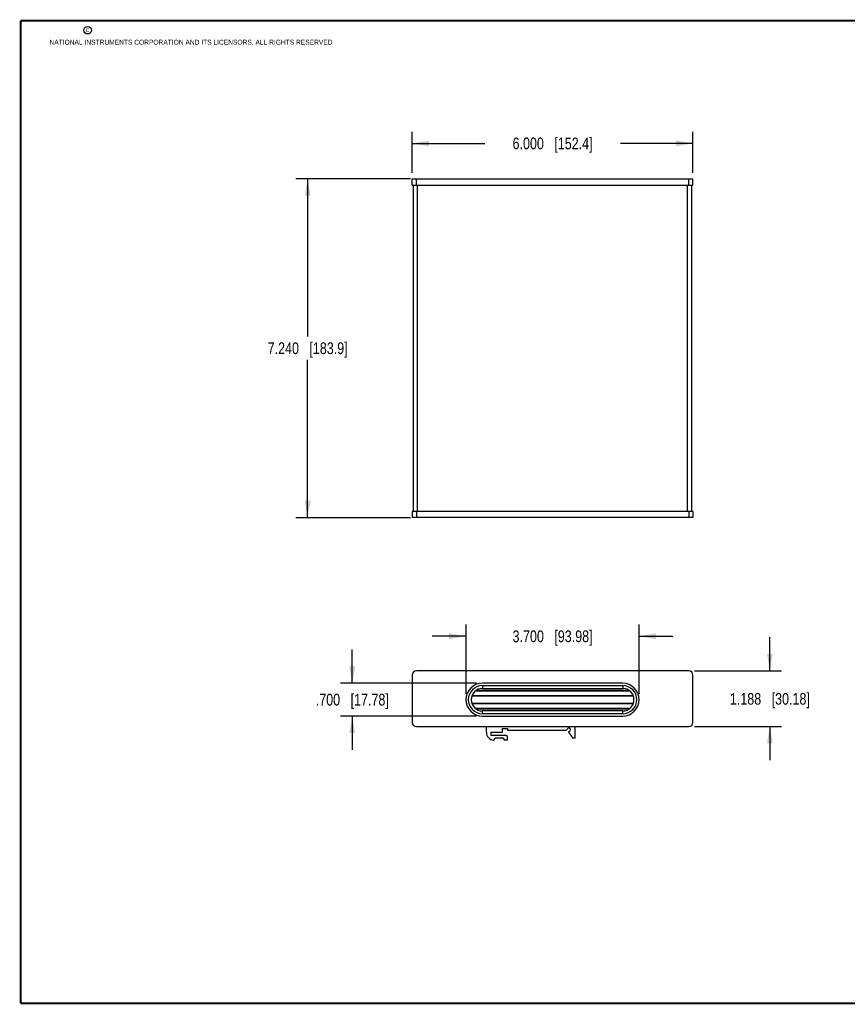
# Model space of a CAD drawing. Header units: inches. Extents: x 0.2 to 16.8, y 0.2 to 10.8.
# Tile 1 of 8: x 0.2 to 9.1, y 0.2 to 10.8. Entities that reach past the tile are written whole.
import ezdxf

# ---------------------------------------------------------------- set-up
doc = ezdxf.new("R2010")
doc.units = ezdxf.units.IN
doc.header["$LTSCALE"] = 0.935
doc.header["$MEASUREMENT"] = 0
doc.layers.get('0').update_dxf_attribs({"linetype": 'CONTINUOUS'})
doc.layers.add('DIMENSIONS', color=7, linetype='CONTINUOUS')
doc.styles.get("Standard").update_dxf_attribs({"font": 'txt', "width": 0.8})
doc.dimstyles.new('DIMSTYLE_1', dxfattribs={"dimtxt": 0.125, "dimasz": 0.18, "dimexe": 0.18, "dimexo": 0.0625, "dimgap": 0.09, "dimtad": 0, "dimtih": 1, "dimtoh": 1, "dimdec": 3, "dimlfac": 2, "dimzin": 4, "dimdsep": 46, "dimtxsty": 'STANDARD', "dimblk": '_FILLED', "dimblk1": '_FILLED', "dimblk2": '_FILLED', "dimcen": 0.09, "dimadec": 0, "dimazin": 0, "dimtp": 0.01, "dimtm": 0.01, "dimtfac": 1, "dimtdec": 3, "dimtofl": 0, "dimtmove": 0, "dimatfit": 3, "dimldrblk": '_FILLED', "dimfxl": 1, "dimtolj": 1, "dimtzin": 4, "dimarcsym": 0})

# ---------------------------------------------------------------- blocks, each defined once
blk = doc.blocks.new('_FILLED')
at = {"color": 0, "linetype": 'BYBLOCK'}
blk.add_solid([(0, 0), (-1, 0.174), (-1, -0.174)], dxfattribs=at)
blk = doc.blocks.new('*D0')
at = {"layer": 'DIMENSIONS', "color": 2, "linetype": 'CONTINUOUS'}
for p, q in [((4.434, 9.131), (4.434, 9.572)), ((7.434, 9.131), (7.434, 9.572)), ((4.434, 9.447), (5.209, 9.447)), ((7.434, 9.447), (6.659, 9.447))]:
    blk.add_line(p, q, dxfattribs=at)
at = {"layer": 'DIMENSIONS', "color": 2, "linetype": 'CONTINUOUS', "xscale": 0.18, "yscale": 0.18, "zscale": 0.18, "rotation": 180}
blk.add_blockref('_FILLED', (4.434, 9.447), dxfattribs=at)
at = {"layer": 'DIMENSIONS', "color": 2, "linetype": 'CONTINUOUS', "xscale": 0.18, "yscale": 0.18, "zscale": 0.18}
blk.add_blockref('_FILLED', (7.434, 9.447), dxfattribs=at)
at = {"layer": 'DIMENSIONS', "color": 2, "linetype": 'CONTINUOUS', "insert": (5.934, 9.509), "char_height": 0.125, "width": 1.325, "attachment_point": 2, "line_spacing_factor": 0.9}
blk.add_mtext('6.000{\\Ftxt.shx;\\W1.000000;\\H0.125000; }[152.4]', dxfattribs=at)
blk = doc.blocks.new('*D1')
at = {"layer": 'DIMENSIONS', "color": 2, "linetype": 'CONTINUOUS'}
for p, q in [((4.416, 9.068), (3.192, 9.068)), ((3.317, 9.068), (3.317, 7.383)), ((3.317, 5.448), (3.317, 7.133)), ((4.416, 5.448), (3.192, 5.448))]:
    blk.add_line(p, q, dxfattribs=at)
at = {"layer": 'DIMENSIONS', "color": 2, "linetype": 'CONTINUOUS', "xscale": 0.18, "yscale": 0.18, "zscale": 0.18}
for p, rotation in [((3.317, 9.068), 90), ((3.317, 5.448), 270)]:
    blk.add_blockref('_FILLED', p, dxfattribs=dict(at, rotation=rotation))
at = {"layer": 'DIMENSIONS', "color": 2, "linetype": 'CONTINUOUS', "insert": (3.317, 7.321), "char_height": 0.125, "width": 1.325, "attachment_point": 2, "line_spacing_factor": 0.9}
blk.add_mtext('7.240{\\Ftxt.shx;\\W1.000000;\\H0.125000; }[183.9]', dxfattribs=at)
blk = doc.blocks.new('*D2')
at = {"layer": 'DIMENSIONS', "color": 2, "linetype": 'CONTINUOUS'}
for p, q in [((8.256, 3.81), (8.256, 4.17)), ((7.451, 3.81), (8.381, 3.81)), ((7.451, 3.216), (8.381, 3.216)), ((8.256, 3.216), (8.256, 2.856))]:
    blk.add_line(p, q, dxfattribs=at)
at = {"layer": 'DIMENSIONS', "color": 2, "linetype": 'CONTINUOUS', "xscale": 0.18, "yscale": 0.18, "zscale": 0.18}
for p, rotation in [((8.256, 3.81), 270.0000001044), ((8.256, 3.216), 90.0000001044)]:
    blk.add_blockref('_FILLED', p, dxfattribs=dict(at, rotation=rotation))
at = {"layer": 'DIMENSIONS', "color": 2, "linetype": 'CONTINUOUS', "insert": (8.256, 3.575), "char_height": 0.125, "width": 1.325, "attachment_point": 2, "line_spacing_factor": 0.9}
blk.add_mtext('1.188{\\Ftxt.shx;\\W1.000000;\\H0.125000; }[30.18]', dxfattribs=at)
blk = doc.blocks.new('*D3')
at = {"layer": 'DIMENSIONS', "color": 2, "linetype": 'CONTINUOUS'}
for p, q in [((5.009, 3.566), (5.009, 4.306)), ((6.859, 3.566), (6.859, 4.306)), ((5.009, 4.181), (4.649, 4.181)), ((6.859, 4.181), (7.219, 4.181))]:
    blk.add_line(p, q, dxfattribs=at)
at = {"layer": 'DIMENSIONS', "color": 2, "linetype": 'CONTINUOUS', "xscale": 0.18, "yscale": 0.18, "zscale": 0.18}
blk.add_blockref('_FILLED', (5.009, 4.181), dxfattribs=at)
at = {"layer": 'DIMENSIONS', "color": 2, "linetype": 'CONTINUOUS', "xscale": 0.18, "yscale": 0.18, "zscale": 0.18, "rotation": 180}
blk.add_blockref('_FILLED', (6.859, 4.181), dxfattribs=at)
at = {"layer": 'DIMENSIONS', "color": 2, "linetype": 'CONTINUOUS', "insert": (5.934, 4.243), "char_height": 0.125, "width": 1.325, "attachment_point": 2, "line_spacing_factor": 0.9}
blk.add_mtext('3.700{\\Ftxt.shx;\\W1.000000;\\H0.125000; }[93.98]', dxfattribs=at)
blk = doc.blocks.new('*D4')
at = {"layer": 'DIMENSIONS', "color": 2, "linetype": 'CONTINUOUS'}
for p, q in [((3.794, 3.678), (3.794, 4.038)), ((5.121, 3.678), (3.669, 3.678)), ((5.121, 3.328), (3.669, 3.328)), ((3.794, 3.328), (3.794, 2.968))]:
    blk.add_line(p, q, dxfattribs=at)
at = {"layer": 'DIMENSIONS', "color": 2, "linetype": 'CONTINUOUS', "xscale": 0.18, "yscale": 0.18, "zscale": 0.18}
for p, rotation in [((3.794, 3.678), 270.0000001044), ((3.794, 3.328), 90.0000001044)]:
    blk.add_blockref('_FILLED', p, dxfattribs=dict(at, rotation=rotation))
at = {"layer": 'DIMENSIONS', "color": 2, "linetype": 'CONTINUOUS', "insert": (3.794, 3.566), "char_height": 0.125, "width": 1.225, "attachment_point": 2, "line_spacing_factor": 0.9}
blk.add_mtext('.700{\\Ftxt.shx;\\W1.000000;\\H0.125000; }[17.78]', dxfattribs=at)

msp = doc.modelspace()

# ---------------------------------------------------------------- linework, layer by layer
at = {"color": 7, "linetype": 'CONTINUOUS'}
for p, q in [((4.43379, 9.00065), (4.43379, 9.06815)), ((4.43379, 9.06815), (7.43379, 9.06815)), ((4.47879, 9.00065), (4.47879, 9.06815)), ((7.38879, 9.00065), (7.38879, 9.06815)), ((7.43379, 9.00065), (7.43379, 9.06815)), ((4.43379, 9.00065), (7.43379, 9.00065)), ((4.44628, 5.51815), (4.44628, 9.00065)), ((4.49128, 5.51815), (4.49128, 9.00065)), ((7.37628, 5.51815), (7.37628, 9.00065)), ((7.42128, 5.51815), (7.42128, 9.00065)), ((7.43379, 5.51565), (4.43379, 5.51565)), ((4.43379, 5.51565), (4.43379, 5.44815)), ((4.44628, 5.51815), (7.42128, 5.51815)), ((4.44629, 5.51565), (4.44629, 5.51815)), ((4.46579, 5.51565), (4.46579, 5.51815)), ((4.47879, 5.51565), (4.47879, 5.44815)), ((4.50917, 5.51565), (4.50917, 5.51815)), ((4.52879, 5.51565), (4.52879, 5.51815)), ((4.69129, 5.51815), (4.69129, 5.51565)), ((4.81629, 5.51565), (4.81629, 5.51815)), ((7.05129, 5.51815), (7.05129, 5.51565)), ((7.17629, 5.51565), (7.17629, 5.51815)), ((7.29379, 5.51565), (7.29379, 5.51815)), ((7.33879, 5.51565), (7.33879, 5.51815)), ((7.37779, 5.51565), (7.37779, 5.51815)), ((7.38879, 5.51565), (7.38879, 5.44815)), ((7.42129, 5.51565), (7.42129, 5.51815)), ((7.43379, 5.51565), (7.43379, 5.44815)), ((7.43379, 5.44815), (4.43379, 5.44815)), ((7.38879, 3.80985), (4.47879, 3.80985)), ((4.43379, 3.76485), (4.43379, 3.26085)), ((7.43379, 3.26085), (7.43379, 3.76485)), ((5.1105, 3.59835), (6.75708, 3.59835)), ((5.11754, 3.60335), (6.75005, 3.60335)), ((6.68379, 3.67835), (5.18379, 3.67835)), ((5.18379, 3.65335), (5.18379, 3.62335)), ((5.18379, 3.65335), (6.68379, 3.65335)), ((5.18379, 3.62335), (6.68379, 3.62335)), ((6.68379, 3.65335), (6.68379, 3.62335)), ((6.79774, 3.54085), (5.06984, 3.54085)), ((6.796, 3.54585), (5.07158, 3.54585)), ((5.06984, 3.46585), (6.79774, 3.46585)), ((5.07158, 3.46085), (6.796, 3.46085)), ((6.75709, 3.40835), (5.1105, 3.40835)), ((6.75005, 3.40335), (5.11754, 3.40335)), ((5.18379, 3.35335), (5.18379, 3.38335)), ((6.68379, 3.38335), (5.18379, 3.38335)), ((6.68379, 3.35335), (6.68379, 3.38335)), ((6.68379, 3.35335), (5.18379, 3.35335)), ((5.18379, 3.32835), (6.68379, 3.32835)), ((4.47879, 3.21585), (7.38879, 3.21585)), ((5.22629, 3.15585), (5.22629, 3.21585)), ((5.39879, 3.15585), (5.39879, 3.19435)), ((5.39879, 3.19435), (5.45379, 3.19435)), ((5.45379, 3.19435), (5.45379, 3.17835)), ((5.45379, 3.17835), (6.07904, 3.17835)), ((6.07904, 3.17835), (6.09642, 3.19572)), ((6.12117, 3.17097), (6.10476, 3.15457)), ((6.17129, 3.21585), (6.17129, 3.09335)), ((5.27879, 3.12085), (5.27879, 3.15585)), ((5.27879, 3.15585), (5.39879, 3.15585)), ((5.43879, 3.12085), (5.27879, 3.12085)), ((5.30494, 3.07109), (5.31979, 3.09485)), ((5.31979, 3.09485), (5.40379, 3.09485)), ((5.40379, 3.09485), (5.41879, 3.07085)), ((5.45379, 3.07085), (5.41879, 3.07085)), ((5.45379, 3.07085), (5.45379, 3.10585)), ((6.10476, 3.15457), (6.15129, 3.09335)), ((6.17129, 3.09335), (6.15129, 3.09335))]:
    msp.add_line(p, q, dxfattribs=at)
at = {"color": 7, "linetype": 'CONTINUOUS', "const_width": 0.02}
for points in [[(0.25, 10.75859), (0.25, 0.25859)], [(16.75, 10.75859), (0.25, 10.75859)], [(0.25, 0.25859), (16.75, 0.25859)]]:
    msp.add_lwpolyline(points, dxfattribs=at)
at = {"color": 2, "linetype": 'CONTINUOUS'}
msp.add_circle((0.96593, 10.65619), 0.04027, dxfattribs=at)
at = {"color": 7, "linetype": 'CONTINUOUS'}
for centre, radius, start, end in [((4.47879, 3.76485), 0.045, 90, 180), ((7.38879, 3.76485), 0.045, 0, 90), ((5.18379, 3.50335), 0.175, 90, 270), ((5.18379, 3.50335), 0.15, 90, 270), ((5.18379, 3.50335), 0.12, 90, 269.99998), ((6.68379, 3.50335), 0.175, 270, 90), ((6.68379, 3.50335), 0.15, 270, 90), ((6.68379, 3.50335), 0.12, 270, 89.99998), ((4.47879, 3.26085), 0.045, 180, 270), ((6.10879, 3.18335), 0.0175, 314.99999, 134.99999), ((7.38879, 3.26085), 0.045, 270, 0), ((5.31129, 3.15585), 0.085, 179.99999, 265.714667), ((5.43879, 3.10585), 0.015, 359.99999, 89.99999)]:
    msp.add_arc(centre, radius, start, end, dxfattribs=at)

# ---------------------------------------------------------------- texts
at = {"color": 2, "linetype": 'CONTINUOUS', "char_height": 0.053, "attachment_point": 1, "line_spacing_factor": 0.9}
for s, insert, width in [('c', (0.94601, 10.68933), 0.0424), ('NATIONAL INSTRUMENTS CORPORATION AND ITS LICENSORS. ALL RIGHTS RESERVED', (0.55829, 10.55465), 3.0104)]:
    msp.add_mtext(s, dxfattribs=dict(at, insert=insert, width=width))

# ---------------------------------------------------------------- dimensions: what is measured, and where the dimension line sits
at = {"layer": 'DIMENSIONS', "color": 2, "linetype": 'CONTINUOUS'}
for base, p1, p2, angle, picture, middle in [((4.43379, 9.44664), (7.43379, 9.13065), (4.43379, 9.13065), 180, '*D0', (5.78379, 9.44664)), ((3.31656, 5.44815), (4.41629, 9.06815), (4.41629, 5.44815), 270, '*D1', (3.16656, 7.25815)), ((5.00879, 4.1809), (6.85879, 3.56585), (5.00879, 3.56585), 180, '*D3', (5.78379, 4.1809)), ((8.25567, 3.80985), (7.45129, 3.21585), (7.45129, 3.80985), 90, '*D2', (8.10567, 3.51285)), ((3.79365, 3.32835), (5.12129, 3.67835), (5.12129, 3.32835), 270, '*D4', (3.66865, 3.50335))]:
    dim = msp.add_linear_dim(base=base, p1=p1, p2=p2, angle=angle, dimstyle='DIMSTYLE_1', dxfattribs=at)
    dim.commit()
    dim.dimension.update_dxf_attribs({"geometry": picture, "text_midpoint": middle, "dimtype": 160})

doc.saveas('drawing.dxf')
